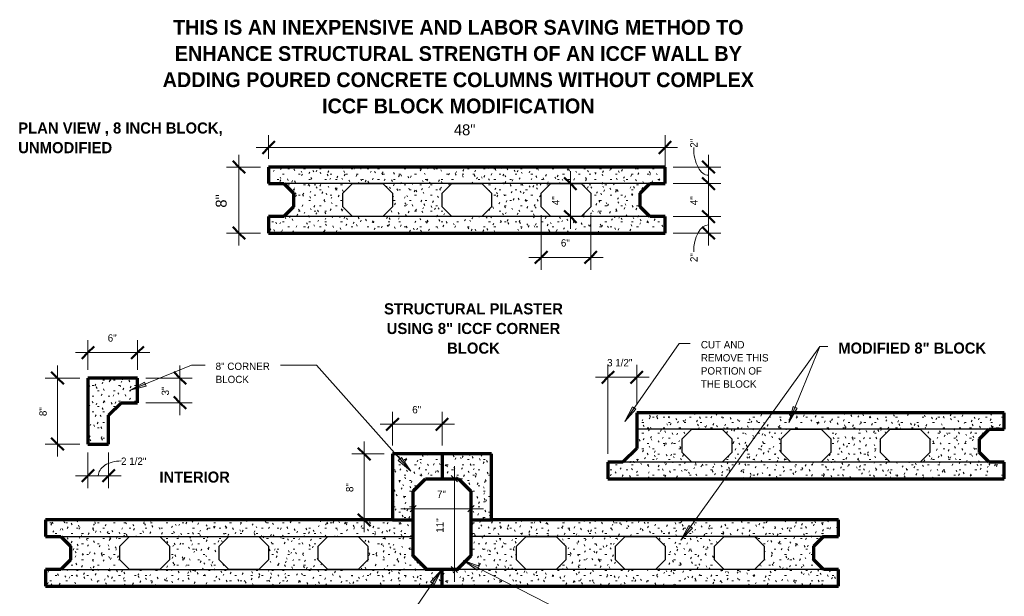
# Model space of a CAD drawing. Header units: inches. Extents: x -145 to -26, y 62 to 187.
# Tile 2 of 2: x -145 to -26, y 117 to 187. Entities that reach past the tile are written whole.
import ezdxf

# ---------------------------------------------------------------- set-up
doc = ezdxf.new("R2010")
doc.units = ezdxf.units.IN
doc.header["$MEASUREMENT"] = 0
doc.layers.add('A-ANNO-DIMS', color=1, linetype='Continuous')
for name, color, linetype, lineweight in [('A-ANNO-DIMS-16', 1, 'Continuous', 9), ('A-ANNO-TEXT', 2, 'Continuous', 9), ('A-DETL', 5, 'Continuous', 70), ('A-DETL-GENF', 3, 'Continuous', 9), ('A-DETL-HLIN', 3, 'Continuous', 70), ('A-DETL-MLIN', 3, 'Continuous', 30)]:
    doc.layers.add(name, color=color, linetype=linetype, lineweight=lineweight)
doc.dimstyles.new('Linear_-_1_16__SBT_1_256_', dxfattribs={"dimscale": 12, "dimtxt": 0.083333, "dimasz": 0.18, "dimexe": 0.125, "dimexo": 0.005208, "dimgap": 0.083333, "dimtad": 1, "dimtoh": 1, "dimdec": 8, "dimzin": 3, "dimdsep": 46, "dimlunit": 4, "dimtxsty": 'Standard', "dimtsz": 0.088388, "dimcen": 0.09, "dimdle": 0.125, "dimazin": 1, "dimtfac": 1, "dimtdec": 8, "dimtmove": 0, "dimatfit": 3, "dimfxl": 0, "dimtvp": 1, "dimtolj": 1, "dimtzin": 0, "dimarcsym": 0})
doc.dimstyles.new('Linear_-_1_16__SBT_INCH_INCREM', dxfattribs={"dimscale": 12, "dimtxt": 0.083333, "dimasz": 0.18, "dimexe": 0.083333, "dimexo": 0.005208, "dimgap": 0.083333, "dimtad": 1, "dimtoh": 1, "dimdec": 0, "dimzin": 1, "dimdsep": 46, "dimlunit": 5, "dimtxsty": 'Standard', "dimtsz": 0.044194, "dimcen": 0.09, "dimdle": 0.125, "dimazin": 0, "dimtfac": 1, "dimtdec": 0, "dimtmove": 0, "dimatfit": 3, "dimfxl": 0, "dimtvp": 1, "dimtolj": 1, "dimtzin": 0, "dimarcsym": 0})
doc.dimstyles.new('Linear_-_3_32__SBT_INCH_INCREM_TO_1_2_', dxfattribs={"dimscale": 12, "dimtxt": 0.125, "dimasz": 0.18, "dimexe": 0.125, "dimexo": 0.005208, "dimgap": 0.083333, "dimtad": 1, "dimtoh": 1, "dimdec": 0, "dimzin": 1, "dimdsep": 46, "dimlunit": 5, "dimtxsty": 'Standard', "dimtsz": 0.088388, "dimcen": 0.09, "dimdle": 0.125, "dimazin": 0, "dimtfac": 1, "dimtdec": 0, "dimtmove": 0, "dimatfit": 3, "dimfxl": 0, "dimtvp": 1, "dimtolj": 1, "dimtzin": 0, "dimarcsym": 0})
pattern_1 = [(0, (0, 0), (2.56, 0.64), [0.211, -1.709, 0.211, -1.709, -10.24]), (0, (0, 0), (2.56, 0.64), [-3.84, 0.211, -3.629, 0.211, -1.709, -4.48]), (0, (0, 0), (2.56, 0.64), [-9.6, 0.211, -1.069, 0.211, -2.989]), (120, (0.96, 0.32), (-1.8342563, 1.897025), [0.211, -1.709, 0.211, -1.709, -10.24]), (120, (0.96, 0.32), (-1.8342563, 1.897025), [-3.84, 0.211, -3.629, 0.211, -1.709, -4.48]), (120, (0.96, 0.32), (-1.8342563, 1.897025), [-9.6, 0.211, -1.069, 0.211, -2.989]), (240, (1.28, 1.6), (-0.7257437, -2.537025), [0.211, -1.709, 0.211, -1.709, -10.24]), (240, (1.28, 1.6), (-0.7257437, -2.537025), [-3.84, 0.211, -3.629, 0.211, -1.709, -4.48]), (240, (1.28, 1.6), (-0.7257437, -2.537025), [-9.6, 0.211, -1.069, 0.211, -2.989])]

# ---------------------------------------------------------------- blocks, each defined once
blk = doc.blocks.new('DIMBLOCK1-STRUC__ ICCF BLK0')
at = {"layer": 'A-ANNO-DIMS-16'}
for p, q in [((-118.55, 170.68), (-118.55, 159.68)), ((-115.96, 169.18), (-120.05, 169.18)), ((-118.55, 169.18), (-115.96, 169.18)), ((-115.96, 161.18), (-120.05, 161.18)), ((-118.55, 161.18), (-115.96, 161.18))]:
    blk.add_line(p, q, dxfattribs=at)
at = {"layer": 'A-ANNO-DIMS-16', "lineweight": 50}
for p, q in [((-118.55, 169.18), (-119.3, 169.93)), ((-118.55, 169.18), (-117.8, 168.43)), ((-118.55, 161.18), (-119.3, 161.93)), ((-118.55, 161.18), (-117.8, 160.43))]:
    blk.add_line(p, q, dxfattribs=at)
at = {"layer": 'A-ANNO-DIMS-16', "color": 0, "insert": (-121.37, 164.26), "char_height": 1.3341, "width": 2.2, "attachment_point": 1, "rotation": 90, "line_spacing_factor": 1.070803}
blk.add_mtext('\\fStylus BT|b0|i0|c0|p34|;8"', dxfattribs=at)
blk = doc.blocks.new('DIMBLOCK2-STRUC__ ICCF BLK0')
at = {"layer": 'A-ANNO-DIMS-16'}
for p, q in [((-114.96, 170.18), (-114.96, 173.05)), ((-66.96, 168.18), (-66.96, 173.05)), ((-116.46, 171.55), (-65.46, 171.55)), ((-114.96, 171.55), (-114.96, 170.18)), ((-66.96, 171.55), (-66.96, 168.18))]:
    blk.add_line(p, q, dxfattribs=at)
at = {"layer": 'A-ANNO-DIMS-16', "lineweight": 50}
for p, q in [((-114.96, 171.55), (-114.21, 172.3)), ((-66.96, 171.55), (-66.21, 172.3)), ((-114.96, 171.55), (-115.71, 170.8)), ((-66.96, 171.55), (-67.71, 170.8))]:
    blk.add_line(p, q, dxfattribs=at)
at = {"layer": 'A-ANNO-DIMS-16', "color": 0, "insert": (-92.53, 174.36), "char_height": 1.3341, "width": 3.7714, "attachment_point": 1, "line_spacing_factor": 1.070803}
blk.add_mtext('\\fStylus BT|b0|i0|c0|p34|;48"', dxfattribs=at)
blk = doc.blocks.new('DIMBLOCK5-STRUC__ ICCF BLK0')
at = {"layer": 'A-ANNO-DIMS-16'}
for p, q in [((-103.39, 124.93), (-103.39, 135.93)), ((-100.96, 134.43), (-104.89, 134.43)), ((-103.39, 134.43), (-100.96, 134.43)), ((-100.96, 126.43), (-104.89, 126.43)), ((-103.39, 126.43), (-100.96, 126.43))]:
    blk.add_line(p, q, dxfattribs=at)
at = {"layer": 'A-ANNO-DIMS-16', "lineweight": 50}
for p, q in [((-103.39, 134.43), (-104.14, 135.18)), ((-103.39, 134.43), (-102.64, 133.68)), ((-103.39, 126.43), (-104.14, 127.18)), ((-103.39, 126.43), (-102.64, 125.68))]:
    blk.add_line(p, q, dxfattribs=at)
at = {"layer": 'A-ANNO-DIMS-16', "color": 0, "insert": (-105.59, 129.81), "char_height": 0.8894, "width": 1.4667, "attachment_point": 1, "rotation": 90, "line_spacing_factor": 1.070803}
blk.add_mtext('\\fStylus BT|b0|i0|c0|p34|;8"', dxfattribs=at)
blk = doc.blocks.new('DIMBLOCK6-STRUC__ ICCF BLK0')
at = {"layer": 'A-ANNO-DIMS-16'}
for p, q in [((-99.96, 135.43), (-99.96, 139.52)), ((-93.96, 135.43), (-93.96, 139.52)), ((-101.46, 138.02), (-92.46, 138.02)), ((-99.96, 138.02), (-99.96, 135.43)), ((-93.96, 138.02), (-93.96, 135.43))]:
    blk.add_line(p, q, dxfattribs=at)
at = {"layer": 'A-ANNO-DIMS-16', "lineweight": 50}
for p, q in [((-99.96, 138.02), (-99.21, 138.77)), ((-93.96, 138.02), (-93.21, 138.77)), ((-99.96, 138.02), (-100.71, 137.27)), ((-93.96, 138.02), (-94.71, 137.27))]:
    blk.add_line(p, q, dxfattribs=at)
at = {"layer": 'A-ANNO-DIMS-16', "color": 0, "insert": (-97.57, 140.23), "char_height": 0.8894, "width": 1.4667, "attachment_point": 1, "line_spacing_factor": 1.070803}
blk.add_mtext('\\fStylus BT|b0|i0|c0|p34|;6"', dxfattribs=at)
blk = doc.blocks.new('DIMBLOCK7-STRUC__ ICCF BLK0')
at = {"layer": 'A-ANNO-DIMS-16'}
for p, q in [((-61.7, 170.68), (-61.7, 165.68)), ((-65.96, 169.18), (-60.2, 169.18)), ((-61.7, 169.18), (-65.96, 169.18)), ((-65.96, 167.18), (-60.2, 167.18)), ((-61.7, 167.18), (-65.96, 167.18))]:
    blk.add_line(p, q, dxfattribs=at)
at = {"layer": 'A-ANNO-DIMS-16', "lineweight": 50}
for p, q in [((-61.7, 169.18), (-62.45, 169.93)), ((-61.7, 169.18), (-60.95, 168.43)), ((-61.7, 167.18), (-62.45, 167.93)), ((-61.7, 167.18), (-60.95, 166.43))]:
    blk.add_line(p, q, dxfattribs=at)
at = {"layer": 'A-ANNO-DIMS-16'}
blk.add_ellipse((-61.7, 171.53), major_axis=(0, 3.35), ratio=0.535365, start_param=1.570796, end_param=3.141593, dxfattribs=at)
at = {"layer": 'A-ANNO-DIMS-16', "color": 0, "insert": (-63.91, 171.53), "char_height": 0.8894, "width": 1.4667, "attachment_point": 1, "rotation": 90, "line_spacing_factor": 1.070803}
blk.add_mtext('\\fStylus BT|b0|i0|c0|p34|;2"', dxfattribs=at)
blk = doc.blocks.new('DIMBLOCK8-STRUC__ ICCF BLK0')
at = {"layer": 'A-ANNO-DIMS-16'}
for p, q in [((-65.96, 167.18), (-60.2, 167.18)), ((-61.7, 167.18), (-65.96, 167.18)), ((-61.7, 167.18), (-61.7, 161.68)), ((-65.96, 163.18), (-60.2, 163.18)), ((-61.7, 163.18), (-65.96, 163.18))]:
    blk.add_line(p, q, dxfattribs=at)
at = {"layer": 'A-ANNO-DIMS-16', "lineweight": 50}
for p, q in [((-61.7, 167.18), (-62.45, 167.93)), ((-61.7, 167.18), (-60.95, 166.43)), ((-61.7, 163.18), (-62.45, 163.93)), ((-61.7, 163.18), (-60.95, 162.43))]:
    blk.add_line(p, q, dxfattribs=at)
at = {"layer": 'A-ANNO-DIMS-16', "color": 0, "insert": (-63.91, 164.56), "char_height": 0.8894, "width": 1.4667, "attachment_point": 1, "rotation": 90, "line_spacing_factor": 1.070803}
blk.add_mtext('\\fStylus BT|b0|i0|c0|p34|;4"', dxfattribs=at)
blk = doc.blocks.new('DIMBLOCK9-STRUC__ ICCF BLK0')
at = {"layer": 'A-ANNO-DIMS-16', "lineweight": 50}
for p, q in [((-61.7, 163.18), (-62.45, 163.93)), ((-61.7, 163.18), (-60.95, 162.43)), ((-61.7, 161.18), (-62.45, 161.93)), ((-61.7, 161.18), (-60.95, 160.43))]:
    blk.add_line(p, q, dxfattribs=at)
at = {"layer": 'A-ANNO-DIMS-16'}
for p, q in [((-65.96, 163.18), (-60.2, 163.18)), ((-61.7, 163.18), (-65.96, 163.18)), ((-61.7, 163.18), (-61.7, 159.68)), ((-65.96, 161.18), (-60.2, 161.18)), ((-61.7, 161.18), (-65.96, 161.18))]:
    blk.add_line(p, q, dxfattribs=at)
blk.add_ellipse((-61.7, 158.9), major_axis=(0, 3.28), ratio=0.546817, start_param=0, end_param=1.570796, dxfattribs=at)
at = {"layer": 'A-ANNO-DIMS-16', "color": 0, "insert": (-63.91, 157.67), "char_height": 0.8894, "width": 1.4667, "attachment_point": 1, "rotation": 90, "line_spacing_factor": 1.070803}
blk.add_mtext('\\fStylus BT|b0|i0|c0|p34|;2"', dxfattribs=at)
blk = doc.blocks.new('DIMBLOCK10-STRU__ ICCF BLK0')
at = {"layer": 'A-ANNO-DIMS-16'}
for p, q in [((-78.42, 168.68), (-78.42, 161.68)), ((-78.36, 167.18), (-79.92, 167.18)), ((-78.42, 167.18), (-78.36, 167.18)), ((-78.36, 163.18), (-79.92, 163.18)), ((-78.42, 163.18), (-78.36, 163.18))]:
    blk.add_line(p, q, dxfattribs=at)
at = {"layer": 'A-ANNO-DIMS-16', "lineweight": 50}
for p, q in [((-78.42, 167.18), (-79.17, 167.93)), ((-78.42, 167.18), (-77.67, 166.43)), ((-78.42, 163.18), (-79.17, 163.93)), ((-78.42, 163.18), (-77.67, 162.43))]:
    blk.add_line(p, q, dxfattribs=at)
at = {"layer": 'A-ANNO-DIMS-16', "color": 0, "insert": (-80.63, 164.56), "char_height": 0.8894, "width": 1.4667, "attachment_point": 1, "rotation": 90, "line_spacing_factor": 1.070803}
blk.add_mtext('\\fStylus BT|b0|i0|c0|p34|;4"', dxfattribs=at)
blk = doc.blocks.new('DIMBLOCK11-STRU__ ICCF BLK0')
at = {"layer": 'A-ANNO-DIMS-16'}
for p, q in [((-81.96, 163.35), (-81.96, 156.73)), ((-81.96, 158.23), (-81.96, 163.35)), ((-75.96, 163.35), (-75.96, 156.73)), ((-75.96, 158.23), (-75.96, 163.35)), ((-83.46, 158.23), (-74.46, 158.23))]:
    blk.add_line(p, q, dxfattribs=at)
at = {"layer": 'A-ANNO-DIMS-16', "lineweight": 50}
for p, q in [((-81.96, 158.23), (-81.21, 158.98)), ((-75.96, 158.23), (-75.21, 158.98)), ((-81.96, 158.23), (-82.71, 157.48)), ((-75.96, 158.23), (-76.71, 157.48))]:
    blk.add_line(p, q, dxfattribs=at)
at = {"layer": 'A-ANNO-DIMS-16', "color": 0, "insert": (-79.57, 160.44), "char_height": 0.8894, "width": 1.4667, "attachment_point": 1, "line_spacing_factor": 1.070803}
blk.add_mtext('\\fStylus BT|b0|i0|c0|p34|;6"', dxfattribs=at)
blk = doc.blocks.new('DIMBLOCK12-STRU__ ICCF BLK0')
at = {"layer": 'A-ANNO-DIMS-16'}
for p, q in [((-73.88, 134.42), (-73.88, 145.22)), ((-70.38, 140.42), (-70.38, 145.22)), ((-75.38, 143.72), (-68.88, 143.72)), ((-73.88, 143.72), (-73.88, 134.42)), ((-70.38, 143.72), (-70.38, 140.42))]:
    blk.add_line(p, q, dxfattribs=at)
at = {"layer": 'A-ANNO-DIMS-16', "lineweight": 50}
for p, q in [((-73.88, 143.72), (-73.13, 144.47)), ((-70.38, 143.72), (-69.63, 144.47)), ((-73.88, 143.72), (-74.63, 142.97)), ((-70.38, 143.72), (-71.13, 142.97))]:
    blk.add_line(p, q, dxfattribs=at)
at = {"layer": 'A-ANNO-DIMS-16', "color": 0, "insert": (-73.98, 145.93), "char_height": 0.8894, "width": 4.4381, "attachment_point": 1, "line_spacing_factor": 1.070803}
blk.add_mtext('\\fStylus BT|b0|i0|c0|p34|;3 1/2"', dxfattribs=at)
blk = doc.blocks.new('DIMBLOCK14-STRU__ ICCF BLK0')
at = {"layer": 'A-ANNO-DIMS-16'}
for p, q in [((-97.46, 127.31), (-97.46, 128.78)), ((-90.46, 127.31), (-90.46, 128.78)), ((-98.96, 127.78), (-88.96, 127.78)), ((-97.46, 127.78), (-97.83, 127.41)), ((-97.46, 127.78), (-97.08, 128.16)), ((-97.46, 127.78), (-97.46, 127.31)), ((-90.46, 127.78), (-90.83, 127.41)), ((-90.46, 127.78), (-90.08, 128.16)), ((-90.46, 127.78), (-90.46, 127.31))]:
    blk.add_line(p, q, dxfattribs=at)
at = {"layer": 'A-ANNO-DIMS-16', "color": 0, "insert": (-94.57, 129.99), "char_height": 0.8894, "width": 1.4667, "attachment_point": 1, "line_spacing_factor": 1.070803}
blk.add_mtext('\\fStylus BT|b0|i0|c0|p34|;7"', dxfattribs=at)
blk = doc.blocks.new('DIMBLOCK15-STRU__ ICCF BLK0')
at = {"layer": 'A-ANNO-DIMS-16'}
for p, q in [((-92.47, 118.93), (-92.47, 132.93)), ((-92.96, 131.43), (-91.47, 131.43)), ((-92.47, 131.43), (-92.96, 131.43)), ((-92.47, 131.43), (-92.84, 131.8)), ((-92.47, 131.43), (-92.09, 131.05)), ((-92, 120.43), (-93.47, 120.43)), ((-92.47, 120.43), (-92.84, 120.8)), ((-92.47, 120.43), (-92.09, 120.05)), ((-92.47, 120.43), (-92, 120.43))]:
    blk.add_line(p, q, dxfattribs=at)
at = {"layer": 'A-ANNO-DIMS-16', "color": 0, "insert": (-94.67, 124.88), "char_height": 0.8894, "width": 2.5143, "attachment_point": 1, "rotation": 90, "line_spacing_factor": 1.070803}
blk.add_mtext('\\fStylus BT|b0|i0|c0|p34|;11"', dxfattribs=at)
blk = doc.blocks.new('DIMBLOCK18-STRU__ ICCF BLK0')
at = {"layer": 'A-ANNO-DIMS-16', "lineweight": 50}
for p, q in [((-140.52, 143.62), (-141.27, 144.37)), ((-140.52, 143.62), (-139.77, 142.87)), ((-140.52, 135.62), (-141.27, 136.37)), ((-140.52, 135.62), (-139.77, 134.87))]:
    blk.add_line(p, q, dxfattribs=at)
at = {"layer": 'A-ANNO-DIMS-16'}
for p, q in [((-140.52, 134.12), (-140.52, 145.12)), ((-137.83, 143.62), (-142.02, 143.62)), ((-140.52, 143.62), (-137.83, 143.62)), ((-137.83, 135.62), (-142.02, 135.62)), ((-140.52, 135.62), (-137.83, 135.62))]:
    blk.add_line(p, q, dxfattribs=at)
at = {"layer": 'A-ANNO-DIMS-16', "color": 0, "insert": (-142.72, 139.01), "char_height": 0.8894, "width": 1.4667, "attachment_point": 1, "rotation": 90, "line_spacing_factor": 1.070803}
blk.add_mtext('\\fStylus BT|b0|i0|c0|p34|;8"', dxfattribs=at)
blk = doc.blocks.new('DIMBLOCK19-STRU__ ICCF BLK0')
at = {"layer": 'A-ANNO-DIMS-16'}
for p, q in [((-136.83, 134.62), (-136.83, 130.28)), ((-136.83, 131.78), (-136.83, 134.62)), ((-134.33, 134.62), (-134.33, 130.28)), ((-134.33, 131.78), (-134.33, 134.62)), ((-138.33, 131.78), (-132.83, 131.78))]:
    blk.add_line(p, q, dxfattribs=at)
at = {"layer": 'A-ANNO-DIMS-16', "lineweight": 50}
for p, q in [((-136.83, 131.78), (-136.08, 132.53)), ((-134.33, 131.78), (-133.58, 132.53)), ((-136.83, 131.78), (-137.58, 131.03)), ((-134.33, 131.78), (-135.08, 131.03))]:
    blk.add_line(p, q, dxfattribs=at)
at = {"layer": 'A-ANNO-DIMS-16'}
blk.add_ellipse((-132.83, 131.78), major_axis=(2.75, 0), ratio=0.652537, start_param=1.570796, end_param=3.141593, dxfattribs=at)
at = {"layer": 'A-ANNO-DIMS-16', "color": 0, "insert": (-132.83, 133.99), "char_height": 0.8894, "width": 4.4381, "attachment_point": 1, "line_spacing_factor": 1.070803}
blk.add_mtext('\\fStylus BT|b0|i0|c0|p34|;2 1/2"', dxfattribs=at)
blk = doc.blocks.new('DIMBLOCK20-STRU__ ICCF BLK0')
at = {"layer": 'A-ANNO-DIMS-16', "lineweight": 50}
for p, q in [((-125.7, 143.62), (-126.45, 144.37)), ((-125.7, 143.62), (-124.95, 142.87)), ((-125.7, 140.62), (-126.45, 141.37)), ((-125.7, 140.62), (-124.95, 139.87))]:
    blk.add_line(p, q, dxfattribs=at)
at = {"layer": 'A-ANNO-DIMS-16'}
for p, q in [((-125.7, 139.12), (-125.7, 145.12)), ((-129.83, 143.62), (-124.2, 143.62)), ((-125.7, 143.62), (-129.83, 143.62)), ((-129.83, 140.62), (-124.2, 140.62)), ((-125.7, 140.62), (-129.83, 140.62))]:
    blk.add_line(p, q, dxfattribs=at)
at = {"layer": 'A-ANNO-DIMS-16', "color": 0, "insert": (-127.91, 141.51), "char_height": 0.8894, "width": 1.4667, "attachment_point": 1, "rotation": 90, "line_spacing_factor": 1.070803}
blk.add_mtext('\\fStylus BT|b0|i0|c0|p34|;3"', dxfattribs=at)
blk = doc.blocks.new('DIMBLOCK21-STRU__ ICCF BLK0')
at = {"layer": 'A-ANNO-DIMS-16'}
for p, q in [((-136.83, 144.62), (-136.83, 148.21)), ((-130.83, 144.62), (-130.83, 148.21)), ((-138.33, 146.71), (-129.33, 146.71)), ((-136.83, 146.71), (-136.83, 144.62)), ((-130.83, 146.71), (-130.83, 144.62))]:
    blk.add_line(p, q, dxfattribs=at)
at = {"layer": 'A-ANNO-DIMS-16', "lineweight": 50}
for p, q in [((-136.83, 146.71), (-137.58, 145.96)), ((-136.83, 146.71), (-136.08, 147.46)), ((-130.83, 146.71), (-131.58, 145.96)), ((-130.83, 146.71), (-130.08, 147.46))]:
    blk.add_line(p, q, dxfattribs=at)
at = {"layer": 'A-ANNO-DIMS-16', "color": 0, "insert": (-134.44, 148.92), "char_height": 0.8894, "width": 1.4667, "attachment_point": 1, "line_spacing_factor": 1.070803}
blk.add_mtext('\\fStylus BT|b0|i0|c0|p34|;6"', dxfattribs=at)

msp = doc.modelspace()

# ---------------------------------------------------------------- hatches: boundary and pattern name
at = {"layer": 'A-ANNO-TEXT'}
for points in [[(-129.77535966, 142.64794537), (-129.97440713, 143.13548838), (-131.72651181, 142.13575907)], [(-70.48129532, 139.84096281), (-70.91269432, 140.14297768), (-71.8440102, 138.35356989)], [(-50.95988194, 139.98992974), (-51.44819353, 140.18708417), (-51.95280602, 138.23395956)], [(-98.86861015, 133.99345032), (-99.26176191, 133.64309368), (-97.7345746, 132.32512994)], [(-63.65382678, 125.43653188), (-64.08210524, 125.74295585), (-65.03172655, 123.96319494)], [(-95.34073979, 118.92414884), (-94.90682974, 118.62575288), (-93.99051359, 120.42288789)], [(-89.70125252, 120.35910818), (-89.46213322, 120.82829902), (-91.36362199, 121.5018493)]]:
    msp.add_hatch(color=7, dxfattribs=at).paths.add_polyline_path(points, flags=0)
at = {"layer": 'A-DETL-GENF'}
h = msp.add_hatch(dxfattribs=at)
h.set_pattern_fill('FP1_1', style=0, pattern_type=2)
h.set_pattern_definition(pattern_1)
h.paths.add_polyline_path([(-114.95781477, 169.17590876), (-114.95781477, 167.17590876), (-113.13049165, 167.17590876), (-111.95891878, 166.00433589), (-111.95891878, 164.34748164), (-113.13049165, 163.17590876), (-114.95781477, 163.17590876), (-114.95781477, 161.17590876), (-66.95781477, 161.17590876), (-66.95781477, 163.17590876), (-68.7862419, 163.17590876), (-69.95781477, 164.34748164), (-69.95781477, 166.00433589), (-68.7862419, 167.17590876), (-66.95781477, 167.17590876), (-66.95781477, 169.17590876)], flags=0)
h.paths.add_polyline_path([(-77.12938765, 167.17590876), (-75.95781477, 166.00433589), (-75.95781477, 164.34748164), (-77.12938765, 163.17590876), (-80.7862419, 163.17590876), (-81.95781477, 164.34748164), (-81.95781477, 166.00433589), (-80.7862419, 167.17590876)], flags=0)
h.paths.add_polyline_path([(-89.12938765, 167.17590876), (-87.95781477, 166.00433589), (-87.95781477, 164.34748164), (-89.12938765, 163.17590876), (-92.7862419, 163.17590876), (-93.95781477, 164.34748164), (-93.95781477, 166.00433589), (-92.7862419, 167.17590876)], flags=0)
h.paths.add_polyline_path([(-101.12938765, 167.17590876), (-99.95781477, 166.00433589), (-99.95781477, 164.34748164), (-101.12938765, 163.17590876), (-104.7862419, 163.17590876), (-105.95781477, 164.34748164), (-105.95781477, 166.00433589), (-104.7862419, 167.17590876)], flags=0)
h = msp.add_hatch(dxfattribs=at)
h.set_pattern_fill('FP1_1', style=0, pattern_type=2)
h.set_pattern_definition(pattern_1)
h.paths.add_polyline_path([(-130.82905237, 143.6189408), (-136.82905237, 143.6189408), (-136.82905237, 135.6189408), (-134.32905237, 135.6189408), (-134.32905237, 139.1189408), (-132.82905237, 140.6189408), (-130.82905237, 140.6189408)], flags=0)
h = msp.add_hatch(dxfattribs=at)
h.set_pattern_fill('FP1_1', style=0, pattern_type=2)
h.set_pattern_definition(pattern_1)
h.paths.add_polyline_path([(-70.3835655, 139.42285323), (-70.3835655, 135.0944261), (-72.05513837, 133.42285323), (-73.88246149, 133.42285323), (-73.88246149, 131.42285323), (-25.88246149, 131.42285323), (-25.88246149, 133.42285323), (-27.71088862, 133.42285323), (-28.88246149, 134.5944261), (-28.88246149, 136.25128035), (-27.71088862, 137.42285323), (-25.88246149, 137.42285323), (-25.88246149, 139.42285323)], flags=0)
h.paths.add_polyline_path([(-36.05403437, 137.42285323), (-34.88246149, 136.25128035), (-34.88246149, 134.5944261), (-36.05403437, 133.42285323), (-39.71088862, 133.42285323), (-40.88246149, 134.5944261), (-40.88246149, 136.25128035), (-39.71088862, 137.42285323)], flags=0)
h.paths.add_polyline_path([(-48.05403437, 137.42285323), (-46.88246149, 136.25128035), (-46.88246149, 134.5944261), (-48.05403437, 133.42285323), (-51.71088862, 133.42285323), (-52.88246149, 134.5944261), (-52.88246149, 136.25128035), (-51.71088862, 137.42285323)], flags=0)
h.paths.add_polyline_path([(-60.05403437, 137.42285323), (-58.88246149, 136.25128035), (-58.88246149, 134.5944261), (-60.05403437, 133.42285323), (-63.71088862, 133.42285323), (-64.88246149, 134.5944261), (-64.88246149, 136.25128035), (-63.71088862, 137.42285323)], flags=0)
h = msp.add_hatch(dxfattribs=at)
h.set_pattern_fill('FP1_1', style=0, pattern_type=2)
h.set_pattern_definition(pattern_1)
h.paths.add_polyline_path([(-93.95781477, 134.42590876), (-99.95781477, 134.42590876), (-99.95781477, 126.42590876), (-97.45781477, 126.42590876), (-97.45781477, 129.92590876), (-95.95781477, 131.42590876), (-93.95781477, 131.42590876)], flags=0)
h = msp.add_hatch(dxfattribs=at)
h.set_pattern_fill('FP1_1', style=0, pattern_type=2)
h.set_pattern_definition(pattern_1)
h.paths.add_polyline_path([(-93.95781477, 134.42590876), (-93.95781477, 131.42590876), (-91.95781477, 131.42590876), (-90.45781477, 129.92590876), (-90.45781477, 126.42590876), (-87.95781477, 126.42590876), (-87.95781477, 134.42590876)], flags=0)
h = msp.add_hatch(dxfattribs=at)
h.set_pattern_fill('FP1_1', style=0, pattern_type=2)
h.set_pattern_definition(pattern_1)
edge = h.paths.add_edge_path(flags=0)
edge.add_line((-97.45781477, 126.42590876), (-97.45560677, 126.42590876))
edge.add_line((-97.45781477, 126.42590876), (-99.95781477, 126.42590876))
edge.add_line((-99.95781477, 126.42590876), (-141.95671077, 126.42590876))
edge.add_line((-141.95671077, 126.42590876), (-141.95671077, 124.42590876))
edge.add_line((-141.95671077, 124.42590876), (-140.12828365, 124.42590876))
edge.add_line((-140.12828365, 124.42590876), (-138.95671077, 123.25433589))
edge.add_line((-138.95671077, 123.25433589), (-138.95671077, 121.59748164))
edge.add_line((-138.95671077, 121.59748164), (-140.12828365, 120.42590876))
edge.add_line((-140.12828365, 120.42590876), (-141.95671077, 120.42590876))
edge.add_line((-141.95671077, 120.42590876), (-141.95671077, 118.42590876))
edge.add_line((-141.95671077, 118.42590876), (-93.95671077, 118.42590876))
edge.add_line((-93.95671077, 118.42590876), (-93.95671077, 120.42590876))
edge.add_line((-93.95671077, 120.42590876), (-95.78403389, 120.42590876))
edge.add_line((-95.78403389, 120.42590876), (-97.45560677, 122.09748164))
edge.add_line((-97.45560677, 122.09748164), (-97.45560677, 126.42590876))
h.paths.add_polyline_path([(-131.7851379, 124.42590876), (-128.12828365, 124.42590876), (-126.95671077, 123.25433589), (-126.95671077, 121.59748164), (-128.12828365, 120.42590876), (-131.7851379, 120.42590876), (-132.95671077, 121.59748164), (-132.95671077, 123.25433589)], flags=0)
h.paths.add_polyline_path([(-119.7851379, 124.42590876), (-116.12828365, 124.42590876), (-114.95671077, 123.25433589), (-114.95671077, 121.59748164), (-116.12828365, 120.42590876), (-119.7851379, 120.42590876), (-120.95671077, 121.59748164), (-120.95671077, 123.25433589)], flags=0)
h.paths.add_polyline_path([(-107.7851379, 124.42590876), (-104.12828365, 124.42590876), (-102.95671077, 123.25433589), (-102.95671077, 121.59748164), (-104.12828365, 120.42590876), (-107.7851379, 120.42590876), (-108.95671077, 121.59748164), (-108.95671077, 123.25433589)], flags=0)
h = msp.add_hatch(dxfattribs=at)
h.set_pattern_fill('FP1_1', style=0, pattern_type=2)
h.set_pattern_definition(pattern_1)
h.paths.add_polyline_path([(-90.45781477, 126.42590876), (-90.45781477, 122.09748164), (-92.12938765, 120.42590876), (-93.95671077, 120.42590876), (-93.95671077, 118.42590876), (-45.95671077, 118.42590876), (-45.95671077, 120.42590876), (-47.7851379, 120.42590876), (-48.95671077, 121.59748164), (-48.95671077, 123.25433589), (-47.7851379, 124.42590876), (-45.95671077, 124.42590876), (-45.95671077, 126.42590876), (-87.95781477, 126.42590876)], flags=0)
h.paths.add_polyline_path([(-56.12828365, 124.42590876), (-54.95671077, 123.25433589), (-54.95671077, 121.59748164), (-56.12828365, 120.42590876), (-59.7851379, 120.42590876), (-60.95671077, 121.59748164), (-60.95671077, 123.25433589), (-59.7851379, 124.42590876)], flags=0)
h.paths.add_polyline_path([(-68.12828365, 124.42590876), (-66.95671077, 123.25433589), (-66.95671077, 121.59748164), (-68.12828365, 120.42590876), (-71.7851379, 120.42590876), (-72.95671077, 121.59748164), (-72.95671077, 123.25433589), (-71.7851379, 124.42590876)], flags=0)
h.paths.add_polyline_path([(-80.12828365, 124.42590876), (-78.95671077, 123.25433589), (-78.95671077, 121.59748164), (-80.12828365, 120.42590876), (-83.7851379, 120.42590876), (-84.95671077, 121.59748164), (-84.95671077, 123.25433589), (-83.7851379, 124.42590876)], flags=0)

# ---------------------------------------------------------------- linework, layer by layer
at = {"layer": 'A-ANNO-TEXT', "color": 7}
for p, q in [((-71.8440102, 138.35356989), (-65.24067809, 147.78579018)), ((-65.24067809, 147.78579018), (-63.90329437, 147.78579018)), ((-65.03172655, 123.96319494), (-48.23759283, 147.43579018)), ((-51.95280602, 138.23395956), (-48.23759283, 147.43579018)), ((-48.23759283, 147.43579018), (-47.2628467, 147.43579018)), ((-48.23759283, 147.43579018), (-47.2628467, 147.43579018)), ((-131.72651181, 142.13575907), (-124.30374369, 145.16622644)), ((-124.30374369, 145.16622644), (-122.65329437, 145.16622644)), ((-110.77894477, 145.16622644), (-113.51329437, 145.16622644)), ((-109.17789961, 145.16622644), (-110.77894477, 145.16622644)), ((-97.7345746, 132.32512994), (-109.17789961, 145.16622644)), ((-129.97440713, 143.13548838), (-131.72651181, 142.13575907)), ((-129.77535966, 142.64794537), (-129.97440713, 143.13548838)), ((-131.72651181, 142.13575907), (-129.77535966, 142.64794537)), ((-70.91269432, 140.14297768), (-71.8440102, 138.35356989)), ((-71.8440102, 138.35356989), (-70.48129532, 139.84096281)), ((-70.48129532, 139.84096281), (-70.91269432, 140.14297768)), ((-51.44819353, 140.18708417), (-51.95280602, 138.23395956)), ((-51.95280602, 138.23395956), (-50.95988194, 139.98992974)), ((-50.95988194, 139.98992974), (-51.44819353, 140.18708417)), ((-98.86861015, 133.99345032), (-99.26176191, 133.64309368)), ((-99.26176191, 133.64309368), (-97.7345746, 132.32512994)), ((-97.7345746, 132.32512994), (-98.86861015, 133.99345032)), ((-64.08210524, 125.74295585), (-65.03172655, 123.96319494)), ((-65.03172655, 123.96319494), (-63.65382678, 125.43653188)), ((-63.65382678, 125.43653188), (-64.08210524, 125.74295585)), ((-93.99051359, 120.42288789), (-102.05498034, 108.69600941)), ((-93.99051359, 120.42288789), (-95.34073979, 118.92414884)), ((-94.90682974, 118.62575288), (-93.99051359, 120.42288789)), ((-89.46213322, 120.82829902), (-91.36362199, 121.5018493)), ((-91.36362199, 121.5018493), (-89.70125252, 120.35910818)), ((-91.36362199, 121.5018493), (-69.97253633, 110.60005632)), ((-89.70125252, 120.35910818), (-89.46213322, 120.82829902)), ((-95.34073979, 118.92414884), (-94.90682974, 118.62575288))]:
    msp.add_line(p, q, dxfattribs=at)
at = {"layer": 'A-DETL'}
for p, q in [((-114.95781477, 167.17590876), (-113.13049165, 167.17590876)), ((-113.13049165, 167.17590876), (-111.95891878, 166.00433589)), ((-69.95781477, 166.00433589), (-68.7862419, 167.17590876)), ((-68.7862419, 167.17590876), (-66.95781477, 167.17590876)), ((-111.95891878, 166.00433589), (-111.95891878, 164.34748164)), ((-69.95781477, 164.34748164), (-69.95781477, 166.00433589)), ((-111.95891878, 164.34748164), (-113.13049165, 163.17590876)), ((-68.7862419, 163.17590876), (-69.95781477, 164.34748164)), ((-113.13049165, 163.17590876), (-114.95781477, 163.17590876)), ((-66.95781477, 163.17590876), (-68.7862419, 163.17590876)), ((-70.3835655, 139.42285323), (-70.3835655, 135.0944261)), ((-28.88246149, 136.25128035), (-27.71088862, 137.42285323)), ((-27.71088862, 137.42285323), (-25.88246149, 137.42285323)), ((-28.88246149, 134.5944261), (-28.88246149, 136.25128035)), ((-70.3835655, 135.0944261), (-72.05513837, 133.42285323)), ((-27.71088862, 133.42285323), (-28.88246149, 134.5944261)), ((-72.05513837, 133.42285323), (-73.88246149, 133.42285323)), ((-25.88246149, 133.42285323), (-27.71088862, 133.42285323)), ((-97.45560677, 122.09748164), (-97.45560677, 126.42590876)), ((-90.45781477, 126.42590876), (-90.45781477, 122.09748164)), ((-141.95671077, 124.42590876), (-140.12828365, 124.42590876)), ((-140.12828365, 124.42590876), (-138.95671077, 123.25433589)), ((-48.95671077, 123.25433589), (-47.7851379, 124.42590876)), ((-47.7851379, 124.42590876), (-45.95671077, 124.42590876)), ((-138.95671077, 123.25433589), (-138.95671077, 121.59748164)), ((-48.95671077, 121.59748164), (-48.95671077, 123.25433589)), ((-95.78403389, 120.42590876), (-97.45560677, 122.09748164)), ((-90.45781477, 122.09748164), (-92.12938765, 120.42590876)), ((-140.12828365, 120.42590876), (-141.95671077, 120.42590876)), ((-138.95671077, 121.59748164), (-140.12828365, 120.42590876)), ((-93.95671077, 120.42590876), (-95.78403389, 120.42590876)), ((-92.12938765, 120.42590876), (-93.95671077, 120.42590876)), ((-47.7851379, 120.42590876), (-48.95671077, 121.59748164)), ((-45.95671077, 120.42590876), (-47.7851379, 120.42590876))]:
    msp.add_line(p, q, dxfattribs=at)
at = {"layer": 'A-DETL', "lineweight": 30}
for p, q in [((-105.95781477, 166.00433589), (-104.7862419, 167.17590876)), ((-104.7862419, 167.17590876), (-101.12938765, 167.17590876)), ((-101.12938765, 167.17590876), (-99.95781477, 166.00433589)), ((-93.95781477, 166.00433589), (-92.7862419, 167.17590876)), ((-92.7862419, 167.17590876), (-89.12938765, 167.17590876)), ((-89.12938765, 167.17590876), (-87.95781477, 166.00433589)), ((-81.95781477, 166.00433589), (-80.7862419, 167.17590876)), ((-80.7862419, 167.17590876), (-77.12938765, 167.17590876)), ((-77.12938765, 167.17590876), (-75.95781477, 166.00433589)), ((-105.95781477, 164.34748164), (-105.95781477, 166.00433589)), ((-99.95781477, 166.00433589), (-99.95781477, 164.34748164)), ((-93.95781477, 164.34748164), (-93.95781477, 166.00433589)), ((-87.95781477, 166.00433589), (-87.95781477, 164.34748164)), ((-81.95781477, 164.34748164), (-81.95781477, 166.00433589)), ((-75.95781477, 166.00433589), (-75.95781477, 164.34748164)), ((-104.7862419, 163.17590876), (-105.95781477, 164.34748164)), ((-99.95781477, 164.34748164), (-101.12938765, 163.17590876)), ((-92.7862419, 163.17590876), (-93.95781477, 164.34748164)), ((-87.95781477, 164.34748164), (-89.12938765, 163.17590876)), ((-80.7862419, 163.17590876), (-81.95781477, 164.34748164)), ((-75.95781477, 164.34748164), (-77.12938765, 163.17590876)), ((-101.12938765, 163.17590876), (-104.7862419, 163.17590876)), ((-89.12938765, 163.17590876), (-92.7862419, 163.17590876)), ((-77.12938765, 163.17590876), (-80.7862419, 163.17590876)), ((-64.88246149, 136.25128035), (-63.71088862, 137.42285323)), ((-63.71088862, 137.42285323), (-60.05403437, 137.42285323)), ((-60.05403437, 137.42285323), (-58.88246149, 136.25128035)), ((-52.88246149, 136.25128035), (-51.71088862, 137.42285323)), ((-51.71088862, 137.42285323), (-48.05403437, 137.42285323)), ((-48.05403437, 137.42285323), (-46.88246149, 136.25128035)), ((-40.88246149, 136.25128035), (-39.71088862, 137.42285323)), ((-39.71088862, 137.42285323), (-36.05403437, 137.42285323)), ((-36.05403437, 137.42285323), (-34.88246149, 136.25128035)), ((-64.88246149, 134.5944261), (-64.88246149, 136.25128035)), ((-58.88246149, 136.25128035), (-58.88246149, 134.5944261)), ((-52.88246149, 134.5944261), (-52.88246149, 136.25128035)), ((-46.88246149, 136.25128035), (-46.88246149, 134.5944261)), ((-40.88246149, 134.5944261), (-40.88246149, 136.25128035)), ((-34.88246149, 136.25128035), (-34.88246149, 134.5944261)), ((-63.71088862, 133.42285323), (-64.88246149, 134.5944261)), ((-58.88246149, 134.5944261), (-60.05403437, 133.42285323)), ((-51.71088862, 133.42285323), (-52.88246149, 134.5944261)), ((-46.88246149, 134.5944261), (-48.05403437, 133.42285323)), ((-39.71088862, 133.42285323), (-40.88246149, 134.5944261)), ((-34.88246149, 134.5944261), (-36.05403437, 133.42285323)), ((-60.05403437, 133.42285323), (-63.71088862, 133.42285323)), ((-48.05403437, 133.42285323), (-51.71088862, 133.42285323)), ((-36.05403437, 133.42285323), (-39.71088862, 133.42285323)), ((-132.95671077, 123.25433589), (-131.7851379, 124.42590876)), ((-131.7851379, 124.42590876), (-128.12828365, 124.42590876)), ((-128.12828365, 124.42590876), (-126.95671077, 123.25433589)), ((-120.95671077, 123.25433589), (-119.7851379, 124.42590876)), ((-119.7851379, 124.42590876), (-116.12828365, 124.42590876)), ((-116.12828365, 124.42590876), (-114.95671077, 123.25433589)), ((-108.95671077, 123.25433589), (-107.7851379, 124.42590876)), ((-107.7851379, 124.42590876), (-104.12828365, 124.42590876)), ((-104.12828365, 124.42590876), (-102.95671077, 123.25433589)), ((-84.95671077, 123.25433589), (-83.7851379, 124.42590876)), ((-83.7851379, 124.42590876), (-80.12828365, 124.42590876)), ((-80.12828365, 124.42590876), (-78.95671077, 123.25433589)), ((-72.95671077, 123.25433589), (-71.7851379, 124.42590876)), ((-71.7851379, 124.42590876), (-68.12828365, 124.42590876)), ((-68.12828365, 124.42590876), (-66.95671077, 123.25433589)), ((-60.95671077, 123.25433589), (-59.7851379, 124.42590876)), ((-59.7851379, 124.42590876), (-56.12828365, 124.42590876)), ((-56.12828365, 124.42590876), (-54.95671077, 123.25433589)), ((-132.95671077, 121.59748164), (-132.95671077, 123.25433589)), ((-126.95671077, 123.25433589), (-126.95671077, 121.59748164)), ((-120.95671077, 121.59748164), (-120.95671077, 123.25433589)), ((-114.95671077, 123.25433589), (-114.95671077, 121.59748164)), ((-108.95671077, 121.59748164), (-108.95671077, 123.25433589)), ((-102.95671077, 123.25433589), (-102.95671077, 121.59748164)), ((-84.95671077, 121.59748164), (-84.95671077, 123.25433589)), ((-78.95671077, 123.25433589), (-78.95671077, 121.59748164)), ((-72.95671077, 121.59748164), (-72.95671077, 123.25433589)), ((-66.95671077, 123.25433589), (-66.95671077, 121.59748164)), ((-60.95671077, 121.59748164), (-60.95671077, 123.25433589)), ((-54.95671077, 123.25433589), (-54.95671077, 121.59748164)), ((-131.7851379, 120.42590876), (-132.95671077, 121.59748164)), ((-128.12828365, 120.42590876), (-131.7851379, 120.42590876)), ((-126.95671077, 121.59748164), (-128.12828365, 120.42590876)), ((-119.7851379, 120.42590876), (-120.95671077, 121.59748164)), ((-116.12828365, 120.42590876), (-119.7851379, 120.42590876)), ((-114.95671077, 121.59748164), (-116.12828365, 120.42590876)), ((-107.7851379, 120.42590876), (-108.95671077, 121.59748164)), ((-104.12828365, 120.42590876), (-107.7851379, 120.42590876)), ((-102.95671077, 121.59748164), (-104.12828365, 120.42590876)), ((-83.7851379, 120.42590876), (-84.95671077, 121.59748164)), ((-80.12828365, 120.42590876), (-83.7851379, 120.42590876)), ((-78.95671077, 121.59748164), (-80.12828365, 120.42590876)), ((-71.7851379, 120.42590876), (-72.95671077, 121.59748164)), ((-68.12828365, 120.42590876), (-71.7851379, 120.42590876)), ((-66.95671077, 121.59748164), (-68.12828365, 120.42590876)), ((-59.7851379, 120.42590876), (-60.95671077, 121.59748164)), ((-56.12828365, 120.42590876), (-59.7851379, 120.42590876)), ((-54.95671077, 121.59748164), (-56.12828365, 120.42590876))]:
    msp.add_line(p, q, dxfattribs=at)
at = {"layer": 'A-DETL-HLIN'}
for p, q in [((-114.95781477, 169.17590876), (-114.95781477, 167.17590876)), ((-66.95781477, 169.17590876), (-114.95781477, 169.17590876)), ((-66.95781477, 167.17590876), (-66.95781477, 169.17590876)), ((-114.95781477, 163.17590876), (-114.95781477, 161.17590876)), ((-66.95781477, 161.17590876), (-66.95781477, 163.17590876)), ((-114.95781477, 161.17590876), (-66.95781477, 161.17590876)), ((-130.82905237, 143.6189408), (-136.82905237, 143.6189408)), ((-136.82905237, 143.6189408), (-136.82905237, 135.6189408)), ((-130.82905237, 140.6189408), (-130.82905237, 143.6189408)), ((-134.32905237, 139.1189408), (-132.82905237, 140.6189408)), ((-132.82905237, 140.6189408), (-130.82905237, 140.6189408)), ((-134.32905237, 135.6189408), (-134.32905237, 139.1189408)), ((-25.88246149, 139.42285323), (-70.3835655, 139.42285323)), ((-25.88246149, 137.42285323), (-25.88246149, 139.42285323)), ((-136.82905237, 135.6189408), (-134.32905237, 135.6189408)), ((-93.95781477, 134.42590876), (-99.95781477, 134.42590876)), ((-99.95781477, 134.42590876), (-99.95781477, 126.42590876)), ((-93.95781477, 134.42590876), (-93.95781477, 131.42590876)), ((-87.95781477, 134.42590876), (-93.95781477, 134.42590876)), ((-87.95781477, 126.42590876), (-87.95781477, 134.42590876)), ((-73.88246149, 133.42285323), (-73.88246149, 131.42285323)), ((-25.88246149, 131.42285323), (-25.88246149, 133.42285323)), ((-97.45781477, 129.92590876), (-95.95781477, 131.42590876)), ((-95.95781477, 131.42590876), (-93.95781477, 131.42590876)), ((-93.95781477, 131.42590876), (-91.95781477, 131.42590876)), ((-91.95781477, 131.42590876), (-90.45781477, 129.92590876)), ((-73.88246149, 131.42285323), (-25.88246149, 131.42285323)), ((-97.45781477, 126.42590876), (-97.45781477, 129.92590876)), ((-90.45781477, 129.92590876), (-90.45781477, 126.42590876)), ((-99.95781477, 126.42590876), (-141.95671077, 126.42590876)), ((-141.95671077, 126.42590876), (-141.95671077, 124.42590876)), ((-99.95781477, 126.42590876), (-97.45781477, 126.42590876)), ((-97.45781477, 126.42590876), (-97.45560677, 126.42590876)), ((-90.45781477, 126.42590876), (-87.95781477, 126.42590876)), ((-45.95671077, 126.42590876), (-87.95781477, 126.42590876)), ((-45.95671077, 124.42590876), (-45.95671077, 126.42590876)), ((-141.95671077, 120.42590876), (-141.95671077, 118.42590876)), ((-93.95671077, 118.42590876), (-93.95671077, 120.42590876)), ((-45.95671077, 118.42590876), (-45.95671077, 120.42590876)), ((-141.95671077, 118.42590876), (-93.95671077, 118.42590876)), ((-93.95671077, 118.42590876), (-45.95671077, 118.42590876))]:
    msp.add_line(p, q, dxfattribs=at)
at = {"layer": 'A-DETL-MLIN'}
for p, q in [((-66.95781477, 167.17590876), (-114.95781477, 167.17590876)), ((-66.95781477, 163.17590876), (-114.95781477, 163.17590876)), ((-25.88246149, 137.42285323), (-70.3835655, 137.42285323)), ((-25.88246149, 133.42285323), (-73.88246149, 133.42285323)), ((-141.95671077, 124.42590876), (-97.45560677, 124.42590876)), ((-45.95671077, 124.42590876), (-90.45781477, 124.42590876)), ((-141.95671077, 120.42590876), (-93.95671077, 120.42590876)), ((-45.95671077, 120.42590876), (-93.95671077, 120.42590876))]:
    msp.add_line(p, q, dxfattribs=at)

# ---------------------------------------------------------------- texts
at = {"layer": 'A-ANNO-TEXT', "color": 7}
for s, insert, char_height, width, attachment_point, line_spacing_factor in [('\\fStylus BT|b1|i0|c0|p34|;THIS IS AN INEXPENSIVE AND LABOR SAVING METHOD TO\\PENHANCE STRUCTURAL STRENGTH OF AN ICCF WALL BY\\PADDING POURED CONCRETE COLUMNS WITHOUT COMPLEX\\PICCF BLOCK MODIFICATION', (-91.98975825, 187.00196658), 1.7912772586, 85.104, 2, 1.063354), ('\\fStylus BT|b1|i0|c0|p34|;PLAN VIEW , 8 INCH BLOCK,\\PUNMODIFIED', (-145.27668758, 174.58192496), 1.3434579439, 30.33, 1, 1.063354), ('\\fStylus BT|b1|i0|c0|p34|;STRUCTURAL PILASTER\\PUSING 8" ICCF CORNER\\PBLOCK', (-90.15500343, 152.676972), 1.3434579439, 25.416, 2, 1.063354), ('\\fStylus BT|b0|i0|c0|p34|;CUT AND\\PREMOVE THIS\\PPORTION OF\\PTHE BLOCK', (-62.62329437, 148.10535701), 0.8894080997, 9.828, 1, 1.070803), ('\\fStylus BT|b1|i0|c0|p34|;MODIFIED 8" BLOCK', (-45.9828467, 147.91514042), 1.3341121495, 21.78, 1, 1.070803), ('\\fStylus BT|b0|i0|c0|p34|;8" CORNER\\PBLOCK', (-121.37329437, 145.48579327), 0.8894080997, 7.896, 1, 1.070803), ('\\fStylus BT|b1|i0|c0|p34|;INTERIOR', (-128.1788086, 132.29075833), 1.3341121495, 9.846, 1, 1.070803)]:
    msp.add_mtext(s, dxfattribs=dict(at, insert=insert, char_height=char_height, width=width, attachment_point=attachment_point, line_spacing_factor=line_spacing_factor))

# ---------------------------------------------------------------- dimensions: what is measured, and where the dimension line sits
at = {"layer": 'A-ANNO-DIMS', "lineweight": 9}
for base, p1, p2, dimstyle, picture, middle in [((-66.95781477, 171.55324839), (-114.95781477, 169.17590876), (-66.95781477, 167.17590876), 'Linear_-_3_32__SBT_INCH_INCREM_TO_1_2_', 'DIMBLOCK2-STRUC__ ICCF BLK0', (-90.95781477, 173.30324839)), ((-75.9578147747, 158.2295778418), (-81.9578147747, 164.3474816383), (-75.9578147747, 164.3474816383), 'Linear_-_1_16__SBT_1_256_', 'DIMBLOCK11-STRU__ ICCF BLK0', (-78.9578147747, 159.7295778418)), ((-130.8290523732, 146.7082264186), (-136.8290523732, 143.6189407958), (-130.8290523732, 143.6189407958), 'Linear_-_1_16__SBT_1_256_', 'DIMBLOCK21-STRU__ ICCF BLK0', (-133.8290523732, 148.2082264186)), ((-70.3835654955, 143.7219589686), (-73.8824614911, 133.4228532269), (-70.3835654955, 139.4228532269), 'Linear_-_1_16__SBT_1_256_', 'DIMBLOCK12-STRU__ ICCF BLK0', (-66.0955784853, 145.8886256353)), ((-93.9578147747, 138.0203586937), (-99.9578147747, 134.425908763), (-93.9578147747, 134.425908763), 'Linear_-_1_16__SBT_1_256_', 'DIMBLOCK6-STRUC__ ICCF BLK0', (-96.9578147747, 139.5203586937)), ((-134.32905237, 131.78343801), (-136.82905237, 135.6189408), (-134.32905237, 135.6189408), 'Linear_-_1_16__SBT_1_256_', 'DIMBLOCK19-STRU__ ICCF BLK0', (-130.04106536, 133.95010468)), ((-90.45781477, 127.78343801), (-97.45781477, 128.3137681), (-90.45781477, 128.3137681), 'Linear_-_1_16__SBT_INCH_INCREM', 'DIMBLOCK14-STRU__ ICCF BLK0', (-93.95781477, 129.28343801))]:
    dim = msp.add_linear_dim(base=base, p1=p1, p2=p2, dimstyle=dimstyle, dxfattribs=at)
    dim.commit()
    dim.dimension.update_dxf_attribs({"geometry": picture, "text_midpoint": middle})
for base, p1, p2, dimstyle, picture, middle in [((-61.70165474, 167.17590876), (-66.95781477, 169.17590876), (-66.95781477, 167.17590876), 'Linear_-_1_16__SBT_1_256_', 'DIMBLOCK7-STRUC__ ICCF BLK0', (-63.3683214, 166.55458842)), ((-118.55475375, 161.17590876), (-114.95781477, 169.17590876), (-114.95781477, 161.17590876), 'Linear_-_3_32__SBT_INCH_INCREM_TO_1_2_', 'DIMBLOCK1-STRUC__ ICCF BLK0', (-120.30475375, 165.17590876)), ((-78.4201291, 163.17590876), (-77.35946893, 167.17590876), (-77.35946893, 163.17590876), 'Linear_-_1_16__SBT_1_256_', 'DIMBLOCK10-STRU__ ICCF BLK0', (-79.9201291, 165.17590876)), ((-61.70165474, 163.17590876), (-66.95781477, 167.17590876), (-66.95781477, 163.17590876), 'Linear_-_1_16__SBT_1_256_', 'DIMBLOCK8-STRUC__ ICCF BLK0', (-63.20165474, 165.17590876)), ((-61.70165474, 161.17590876), (-66.95781477, 163.17590876), (-66.95781477, 161.17590876), 'Linear_-_1_16__SBT_1_256_', 'DIMBLOCK9-STRUC__ ICCF BLK0', (-63.3683214, 158.43326808)), ((-125.69893374, 143.6189408), (-130.82905237, 140.6189408), (-130.82905237, 143.6189408), 'Linear_-_1_16__SBT_1_256_', 'DIMBLOCK20-STRU__ ICCF BLK0', (-124.03226707, 147.24026114)), ((-140.517746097, 143.6189407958), (-136.8290523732, 135.6189407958), (-136.8290523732, 143.6189407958), 'Linear_-_1_16__SBT_1_256_', 'DIMBLOCK18-STRU__ ICCF BLK0', (-142.017746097, 139.6189407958)), ((-103.3875532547, 134.425908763), (-99.9578147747, 126.425908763), (-99.9578147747, 134.425908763), 'Linear_-_1_16__SBT_1_256_', 'DIMBLOCK5-STRUC__ ICCF BLK0', (-104.8875532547, 130.425908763)), ((-92.46545525, 131.42590876), (-92.99578533, 120.42590876), (-93.95781477, 131.42590876), 'Linear_-_1_16__SBT_INCH_INCREM', 'DIMBLOCK15-STRU__ ICCF BLK0', (-93.96545525, 125.92590876))]:
    dim = msp.add_linear_dim(base=base, p1=p1, p2=p2, angle=90, dimstyle=dimstyle, dxfattribs=at)
    dim.commit()
    dim.dimension.update_dxf_attribs({"geometry": picture, "text_midpoint": middle})

doc.saveas('drawing.dxf')
